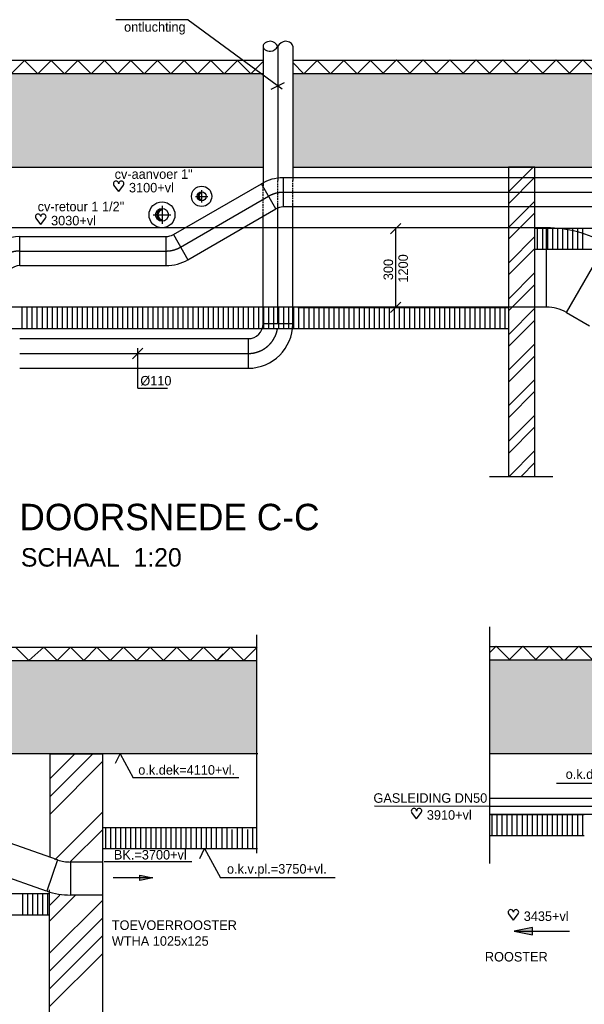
# Model space of a CAD drawing. Extents: x -41378 to 114803, y -24080 to 82188.
# Tile 7 of 137: x -29022 to -18334, y 11378 to 30006. Entities that reach past the tile are written whole.
import ezdxf
from ezdxf.enums import TextEntityAlignment as Align

# ---------------------------------------------------------------- set-up
doc = ezdxf.new("R2010")
doc.units = 0
doc.header["$LTSCALE"] = 50
for name, pattern in [('2322107', [2000, 1000, 1000]), ('CENTER2', [11.25, 7.5, -1.25, 1.25, -1.25]), ('CENTER4', [5, 3.125, -0.625, 0.625, -0.625]), ('HIDDEN4', [0.9375, 0.625, -0.3125]), ('LURETOUR', [6, 4, -2])]:
    doc.linetypes.add(name, pattern=pattern)
doc.layers.get('0').update_dxf_attribs({"linetype": 'CONTINUOUS'})
for name, color, linetype in [('BOUW', 8, 'CONTINUOUS'), ('WL561---_AANVOER', 4, 'CONTINUOUS'), ('WL570---', 3, 'CONTINUOUS'), ('WL570---_HARTLIJN', 7, 'CONTINUOUS'), ('WL570---_RETOUR', 3, 'CONTINUOUS'), ('WL570---_TOEVOER', 3, 'CONTINUOUS'), ('WM561---', 1, 'CONTINUOUS'), ('WM570---', 1, 'CONTINUOUS')]:
    doc.layers.add(name, color=color, linetype=linetype)
doc.layers.get('0').freeze()
doc.styles.add('BURO-018', font='BUROFONT.shx', dxfattribs={"height": 90})
doc.styles.add('BURO-035', font='BUROFONT.shx', dxfattribs={"height": 350})
doc.styles.add('BURO-050', font='BUROFONT.shx', dxfattribs={"height": 500})

# ---------------------------------------------------------------- blocks, each defined once
blk = doc.blocks.new('LU-2D-K-12C')
at = {"color": 0, "linetype": 'CONTINUOUS'}
for p, q in [((-0.5, 150), (0.5, 150)), ((-0.5, -150), (0.5, -150))]:
    blk.add_line(p, q, dxfattribs=at)
blk = doc.blocks.new('LU-1D-K-70')
at = {"color": 0, "linetype": 'CONTINUOUS'}
for p, q in [((-0.5, 56), (0.5, 56)), ((-0.5, -56), (0.5, -56))]:
    blk.add_line(p, q, dxfattribs=at)
at = {"layer": 'WL570---_HARTLIJN', "linetype": 'CENTER2'}
blk.add_line((-0.5, 0), (0.5, 0), dxfattribs=at)
blk = doc.blocks.new('HART')
at = {"color": 1}
for q in [(-39.7, 52.4), (39.7, 52.4)]:
    blk.add_line((0, 0), q, dxfattribs=at)
for centre, start, end in [((-22.1, 65.7), 0, 217.18669), ((22.1, 65.7), 322.81331, 180)]:
    blk.add_arc(centre, 22.1, start, end, dxfattribs=at)
blk = doc.blocks.new('LU-1D-B-1-705A70')
at = {"color": 0, "linetype": 'CONTINUOUS'}
for p, q in [((56, 112), (-56, 112)), ((-112, 56), (-112, -56))]:
    blk.add_line(p, q, dxfattribs=at)
for radius in [56, 168]:
    blk.add_arc((-112, 112), radius, 270, 0, dxfattribs=at)
at = {"layer": 'WL570---_HARTLIJN', "linetype": 'CENTER4'}
blk.add_arc((-112, 112), 112, 270, 0, dxfattribs=at)
blk = doc.blocks.new('TR-LIZ')
at = {"color": 0, "linetype": 'CONTINUOUS'}
blk.add_circle((0, 0), 0.5, dxfattribs=at)
for centre, radius, start, end in [((0, 0), 0.4, 90, 270), ((0.017, 0), 0.4, 92.45026, 267.54974), ((0.035, 0), 0.402, 95.00094, 264.99906), ((0.054, 0), 0.404, 97.6518, 262.3482), ((0.073, 0), 0.407, 100.40239, 259.59761), ((0.094, 0), 0.411, 103.25215, 256.74785)]:
    blk.add_arc(centre, radius, start, end, dxfattribs=at)
at = {"layer": 'WL570---_HARTLIJN', "linetype": 'CENTER4'}
for p, q in [((-0.7, 0), (0.7, 0)), ((0, 0.7), (0, -0.7))]:
    blk.add_line(p, q, dxfattribs=at)
blk = doc.blocks.new('LU-1-KB')
at = {"color": 0, "linetype": 'CONTINUOUS'}
for points in [[(0.168, 0.25, 0.068022), (0.155, 0.349, 0.080261), (0.119, 0.427, 0.107085), (0.061, 0.483, 0.138897), (0, 0.5, 0.138897), (-0.061, 0.483, 0.107085), (-0.119, 0.427, 0.080261), (-0.155, 0.349, 0.068022), (-0.168, 0.25, 0.068022)], [(0, -0.5, 0.138897), (0.061, -0.483, 0.107085), (0.119, -0.427, 0.080261), (0.155, -0.349, 0.068022), (0.168, -0.25, 0.068022)]]:
    blk.add_lwpolyline(points, format="xyb", dxfattribs=at)
for centre, start, end in [((0.167, 0.294), 187.4594, 240.3817), ((-0.167, 0.294), 299.6183, 352.5406), ((-0.167, -0.294), 7.4594, 60.3817)]:
    blk.add_arc(centre, 0.338, start, end, dxfattribs=at)
blk = doc.blocks.new('LU-2D-B-1-12C1E')
at = {"color": 0, "linetype": 'CONTINUOUS'}
for p, q in [((-80.4, 150), (-80.4, -150)), ((-5.4, 170.1), (144.6, -89.7))]:
    blk.add_line(p, q, dxfattribs=at)
for radius in [150, 450]:
    blk.add_arc((-80.4, 300), radius, 270, 300, dxfattribs=at)
blk = doc.blocks.new('LU-1D-K-6E')
at = {"color": 0, "linetype": 'CONTINUOUS'}
for p, q in [((-0.5, 55), (0.5, 55)), ((-0.5, -55), (0.5, -55))]:
    blk.add_line(p, q, dxfattribs=at)
at = {"layer": 'WL570---_HARTLIJN', "linetype": 'CENTER2'}
blk.add_line((-0.5, 0), (0.5, 0), dxfattribs=at)
blk = doc.blocks.new('LU-1D-B-1-6E5A6E')
at = {"color": 0, "linetype": 'CONTINUOUS'}
for p, q in [((55, 110), (-55, 110)), ((-110, 55), (-110, -55))]:
    blk.add_line(p, q, dxfattribs=at)
for radius in [55, 165]:
    blk.add_arc((-110, 110), radius, 270, 0, dxfattribs=at)
at = {"layer": 'WL570---_HARTLIJN', "linetype": 'CENTER4'}
blk.add_arc((-110, 110), 110, 270, 0, dxfattribs=at)
blk = doc.blocks.new('LU-1D-B--1-6E1E6E')
at = {"color": 0, "linetype": 'CONTINUOUS'}
for p, q in [((-29.5, -55), (-29.5, 55)), ((53, 32.9), (-2, -62.4))]:
    blk.add_line(p, q, dxfattribs=at)
for radius in [165, 55]:
    blk.add_arc((-29.5, -110), radius, 60, 90, dxfattribs=at)
at = {"layer": 'WL570---_HARTLIJN', "linetype": 'CENTER4'}
blk.add_arc((-29.5, -110), 110, 60, 90, dxfattribs=at)
blk = doc.blocks.new('LU-1D-K-3C')
at = {"color": 0, "linetype": 'CONTINUOUS'}
for p, q in [((-0.5, 30.15), (0.5, 30.15)), ((-0.5, -30.15), (0.5, -30.15))]:
    blk.add_line(p, q, dxfattribs=at)
at = {"layer": 'WL570---_HARTLIJN', "linetype": 'CENTER2'}
blk.add_line((-0.5, 0), (0.5, 0), dxfattribs=at)
blk = doc.blocks.new('LU-PIJL7')
at = {"color": 0, "linetype": 'CONTINUOUS'}
for p, q in [((0, 0), (-15, 0)), ((-5, -1), (-5, 1)), ((-5, 1), (0, 0)), ((0, 0), (-5, -1))]:
    blk.add_line(p, q, dxfattribs=at)
blk.add_solid([(-5, 1), (-5, -1), (0, 0)], dxfattribs=at)
blk = doc.blocks.new('LU-PIJL5')
at = {"color": 0, "linetype": 'CONTINUOUS'}
for p, q in [((0, 0), (-7.5, 0)), ((-2.5, -0.5), (-2.5, 0.5)), ((-2.5, 0.5), (0, 0)), ((0, 0), (-2.5, -0.5))]:
    blk.add_line(p, q, dxfattribs=at)
blk.add_solid([(-2.5, 0.5), (-2.5, -0.5), (0, 0)], dxfattribs=at)
blk = doc.blocks.new('LU-2D-K-7D')
at = {"color": 0, "linetype": 'CONTINUOUS'}
for p, q in [((-0.5, 62.5), (0.5, 62.5)), ((-0.5, -62.5), (0.5, -62.5))]:
    blk.add_line(p, q, dxfattribs=at)
blk = doc.blocks.new('LU-2D-B--1-7D13')
at = {"color": 0, "linetype": 'CONTINUOUS'}
for p, q in [((-35.6, -62.5), (-35.6, 62.5)), ((13.3, -70.7), (54, 47.5))]:
    blk.add_line(p, q, dxfattribs=at)
for radius in [275, 150]:
    blk.add_arc((-35.6, -212.5), radius, 71, 90, dxfattribs=at)

msp = doc.modelspace()

# ---------------------------------------------------------------- hatches: boundary and pattern name
at = {"layer": 'WL570---_RETOUR'}
h = msp.add_hatch(dxfattribs=at)
h.set_pattern_fill('AR-SAND', color=8, scale=5, style=0)
h.set_pattern_definition([(37.5, (-74475.49, 15755.92), (-8.00016, 244.7066), [0, -193.04, 0, -215.9, 0, -206.375]), (7.5, (-74475.5, 15755.92), (224.7616, 358.4126), [0, -104.14, 0, -173.99, 0, -66.675]), (327.5, (-74631.7, 15755.92), (395.4962, 0.7186), [0, -63.5, 0, -228.6, 0, -298.45]), (317.5, (-74631.7, 15755.92), (381.7782, 111.4647), [0, -31.75, 0, -149.86, 0, -171.45])])
h.paths.add_polyline_path([(-24414, 27213.6), (-24414, 28981.2), (-28865.2, 28981.2), (-38632.5, 28981.2), (-38632.5, 27213.6)])
h.paths.add_polyline_path([(-23854, 28981.2), (-23854, 27213.6), (-11230.9, 27213.6), (-11230.9, 28981.2)])
h.paths.add_polyline_path([(-34821.5, 27296.7), (-33043.8, 27296.7), (-33043.8, 27589.9), (-34821.5, 27589.9)], flags=24)
h = msp.add_hatch(dxfattribs=at)
h.set_pattern_fill('AR-SAND', color=8, scale=5, style=0)
h.set_pattern_definition([(37.5, (1114.74, -18.04), (-8.0002, 244.7066), [0, -193.04, 0, -215.9, 0, -206.375]), (7.5, (1114.74, -18.04), (224.7616, 358.4126), [0, -104.14, 0, -173.99, 0, -66.675]), (327.5, (958.53, -18.04), (395.4962, 0.7186), [0, -63.5, 0, -228.6, 0, -298.45]), (317.5, (958.53, -18.04), (381.7782, 111.4647), [0, -31.75, 0, -149.86, 0, -171.45])])
h.paths.add_polyline_path([(-34938.8, 16117.4), (-34938.8, 17884.9), (-37649.9, 17884.9), (-37649.9, 16117.4)])
h.paths.add_polyline_path([(-24530.3, 16117.4), (-24530.3, 17884.9), (-31171, 17884.9), (-31171, 16117.4)])
h = msp.add_hatch(dxfattribs=at)
h.set_pattern_fill('AR-SAND', color=8, scale=5, style=0)
h.set_pattern_definition([(37.5, (3939.55, 10582.36), (-8.0002, 244.7066), [0, -193.04, 0, -215.9, 0, -206.375]), (7.5, (3939.55, 10582.36), (224.7616, 358.4126), [0, -104.14, 0, -173.99, 0, -66.675]), (327.5, (3783.34, 10582.36), (395.4962, 0.7186), [0, -63.5, 0, -228.6, 0, -298.45]), (317.5, (3783.34, 10582.36), (381.778, 111.4647), [0, -31.75, 0, -149.86, 0, -171.45])])
h.paths.add_polyline_path([(-7498.5, 16122.1), (-7498.5, 17889.7), (-20124.6, 17889.7), (-20124.6, 16122.1)])

# ---------------------------------------------------------------- linework, layer by layer
at = {"layer": 'BOUW'}
for p, q in [((-28865.2, 29231.2), (-38632.5, 29231.2)), ((-24414, 29231.2), (-28865.2, 29231.2)), ((-11230.9, 29231.2), (-23854, 29231.2)), ((-28865.2, 28981.2), (-38632.5, 28981.2)), ((-24414, 28981.2), (-28865.2, 28981.2)), ((-11230.9, 28981.2), (-23854, 28981.2)), ((-38632.5, 27213.6), (-24414, 27213.6)), ((-23854, 27213.6), (-11230.9, 27213.6)), ((-19121.6, 25663.6), (-19121.6, 26056.7)), ((-19026.3, 25663.6), (-19026.3, 26056.7)), ((-18931.1, 25663.6), (-18931.1, 26056.7)), ((-18835.8, 25663.6), (-18835.8, 26056.7)), ((-18740.6, 25663.6), (-18740.6, 26056.7)), ((-18645.3, 25663.6), (-18645.3, 26056.7)), ((-18550.1, 25663.6), (-18550.1, 26056.7)), ((-18454.8, 25663.6), (-18454.8, 26056.7)), ((-18359.6, 25663.6), (-18359.6, 26056.7)), ((-28973.7, 24163.6), (-28973.7, 24556.7)), ((-28878.5, 24163.6), (-28878.5, 24556.7)), ((-28783.2, 24163.6), (-28783.2, 24556.7)), ((-28688, 24163.6), (-28688, 24556.7)), ((-28592.7, 24163.6), (-28592.7, 24556.7)), ((-28497.5, 24163.6), (-28497.5, 24556.7)), ((-28402.2, 24163.6), (-28402.2, 24556.7)), ((-28307, 24163.6), (-28307, 24556.7)), ((-28211.7, 24163.6), (-28211.7, 24556.7)), ((-28116.5, 24163.6), (-28116.5, 24556.7)), ((-28021.2, 24163.6), (-28021.2, 24556.7)), ((-27926, 24163.6), (-27926, 24556.7)), ((-27830.7, 24163.6), (-27830.7, 24556.7)), ((-27735.5, 24163.6), (-27735.5, 24556.7)), ((-27640.2, 24163.6), (-27640.2, 24556.7)), ((-27545, 24163.6), (-27545, 24556.7)), ((-27449.7, 24163.6), (-27449.7, 24556.7)), ((-27354.5, 24163.6), (-27354.5, 24556.7)), ((-27259.2, 24163.6), (-27259.2, 24556.7)), ((-27164, 24163.6), (-27164, 24556.7)), ((-27068.7, 24163.6), (-27068.7, 24556.7)), ((-26973.5, 24163.6), (-26973.5, 24556.7)), ((-26878.2, 24163.6), (-26878.2, 24556.7)), ((-26783, 24163.6), (-26783, 24556.7)), ((-26687.7, 24163.6), (-26687.7, 24556.7)), ((-26592.5, 24163.6), (-26592.5, 24556.7)), ((-26497.2, 24163.6), (-26497.2, 24556.7)), ((-26402, 24163.6), (-26402, 24556.7)), ((-26306.7, 24163.6), (-26306.7, 24556.7)), ((-26211.5, 24163.6), (-26211.5, 24556.7)), ((-26116.2, 24163.6), (-26116.2, 24556.7)), ((-26021, 24163.6), (-26021, 24556.7)), ((-25925.7, 24163.6), (-25925.7, 24556.7)), ((-25830.5, 24163.6), (-25830.5, 24556.7)), ((-25735.2, 24163.6), (-25735.2, 24556.7)), ((-25640, 24163.6), (-25640, 24556.7)), ((-25544.7, 24163.6), (-25544.7, 24556.7)), ((-25449.5, 24163.6), (-25449.5, 24556.7)), ((-25354.2, 24163.6), (-25354.2, 24556.7)), ((-25259, 24163.6), (-25259, 24556.7)), ((-25163.7, 24163.6), (-25163.7, 24556.7)), ((-25068.5, 24163.6), (-25068.5, 24556.7)), ((-24973.2, 24163.6), (-24973.2, 24556.7)), ((-24878, 24163.6), (-24878, 24556.7)), ((-24782.7, 24163.6), (-24782.7, 24556.7)), ((-24687.5, 24163.6), (-24687.5, 24556.7)), ((-24592.2, 24163.6), (-24592.2, 24556.7)), ((-24497, 24163.6), (-24497, 24556.7)), ((-24401.7, 24163.6), (-24401.7, 24556.7)), ((-24306.5, 24163.6), (-24306.5, 24556.7)), ((-24211.2, 24163.6), (-24211.2, 24556.7)), ((-24116, 24163.6), (-24116, 24556.7)), ((-24020.7, 24163.6), (-24020.7, 24556.7)), ((-23925.5, 24163.6), (-23925.5, 24556.7)), ((-23830.2, 24163.6), (-23830.2, 24556.7)), ((-23735, 24163.6), (-23735, 24556.7)), ((-23639.7, 24163.6), (-23639.7, 24556.7)), ((-23544.5, 24163.6), (-23544.5, 24556.7)), ((-23449.2, 24163.6), (-23449.2, 24556.7)), ((-23354, 24163.6), (-23354, 24556.7)), ((-23258.7, 24163.6), (-23258.7, 24556.7)), ((-23163.5, 24163.6), (-23163.5, 24556.7)), ((-23068.2, 24163.6), (-23068.2, 24556.7)), ((-22973, 24163.6), (-22973, 24556.7)), ((-22877.7, 24163.6), (-22877.7, 24556.7)), ((-22782.5, 24163.6), (-22782.5, 24556.7)), ((-22687.2, 24163.6), (-22687.2, 24556.7)), ((-22592, 24163.6), (-22592, 24556.7)), ((-22496.7, 24163.6), (-22496.7, 24556.7)), ((-22401.5, 24163.6), (-22401.5, 24556.7)), ((-22306.2, 24163.6), (-22306.2, 24556.7)), ((-22211, 24163.6), (-22211, 24556.7)), ((-22115.7, 24163.6), (-22115.7, 24556.7)), ((-22020.5, 24163.6), (-22020.5, 24556.7)), ((-21925.2, 24163.6), (-21925.2, 24556.7)), ((-21830, 24163.6), (-21830, 24556.7)), ((-21734.7, 24163.6), (-21734.7, 24556.7)), ((-21639.5, 24163.6), (-21639.5, 24556.7)), ((-21544.2, 24163.6), (-21544.2, 24556.7)), ((-21449, 24163.6), (-21449, 24556.7)), ((-21353.7, 24163.6), (-21353.7, 24556.7)), ((-21258.5, 24163.6), (-21258.5, 24556.7)), ((-21163.2, 24163.6), (-21163.2, 24556.7)), ((-21068, 24163.6), (-21068, 24556.7)), ((-20972.7, 24163.6), (-20972.7, 24556.7)), ((-20877.5, 24163.6), (-20877.5, 24556.7)), ((-20782.2, 24163.6), (-20782.2, 24556.7)), ((-20687, 24163.6), (-20687, 24556.7)), ((-20591.7, 24163.6), (-20591.7, 24556.7)), ((-20496.5, 24163.6), (-20496.5, 24556.7)), ((-20401.2, 24163.6), (-20401.2, 24556.7)), ((-20306, 24163.6), (-20306, 24556.7)), ((-20210.7, 24163.6), (-20210.7, 24556.7)), ((-20115.5, 24163.6), (-20115.5, 24556.7)), ((-20020.2, 24163.6), (-20020.2, 24556.7)), ((-19925, 24163.6), (-19925, 24556.7)), ((-19829.7, 24163.6), (-19829.7, 24556.7)), ((-20124.6, 14044.5), (-20124.6, 18519.3)), ((-24530.3, 14235.3), (-24530.3, 18368.5)), ((-31171, 18134.9), (-24537.2, 18134.9)), ((-7498.5, 18139.7), (-20124.6, 18139.7)), ((-31171, 17884.9), (-24537.2, 17884.9)), ((-7498.5, 17889.7), (-20124.6, 17889.7)), ((-24516.2, 16117.4), (-31171, 16117.4)), ((-20124.6, 16122.1), (-7486.2, 16122.1)), ((-20078.5, 14572.1), (-20078.5, 14965.2)), ((-19983.3, 14572.1), (-19983.3, 14965.2)), ((-19888, 14572.1), (-19888, 14965.2)), ((-19792.8, 14572.1), (-19792.8, 14965.2)), ((-19697.5, 14572.1), (-19697.5, 14965.2)), ((-19602.3, 14572.1), (-19602.3, 14965.2)), ((-19507, 14572.1), (-19507, 14965.2)), ((-19411.8, 14572.1), (-19411.8, 14965.2)), ((-19316.5, 14572.1), (-19316.5, 14965.2)), ((-19221.3, 14572.1), (-19221.3, 14965.2)), ((-19030.8, 14572.1), (-19030.8, 14965.2)), ((-18935.5, 14572.1), (-18935.5, 14965.2)), ((-18840.3, 14572.1), (-18840.3, 14965.2)), ((-18745, 14572.1), (-18745, 14965.2)), ((-18649.8, 14572.1), (-18649.8, 14965.2)), ((-18554.5, 14572.1), (-18554.5, 14965.2)), ((-18459.3, 14572.1), (-18459.3, 14965.2)), ((-18364, 14572.1), (-18364, 14965.2)), ((-27392.3, 14317.4), (-27392.3, 14717.4)), ((-27297.1, 14317.4), (-27297.1, 14717.4)), ((-27201.8, 14317.4), (-27201.8, 14717.4)), ((-27106.6, 14317.4), (-27106.6, 14717.4)), ((-27011.3, 14317.4), (-27011.3, 14717.4)), ((-26916.1, 14317.4), (-26916.1, 14717.4)), ((-26820.8, 14317.4), (-26820.8, 14717.4)), ((-26439.8, 14317.4), (-26439.8, 14717.4)), ((-26344.6, 14317.4), (-26344.6, 14717.4)), ((-26249.3, 14317.4), (-26249.3, 14717.4)), ((-26154.1, 14317.4), (-26154.1, 14717.4)), ((-26058.8, 14317.4), (-26058.8, 14717.4)), ((-25963.6, 14317.4), (-25963.6, 14717.4)), ((-25868.3, 14317.4), (-25868.3, 14717.4)), ((-25773.1, 14317.4), (-25773.1, 14717.4)), ((-25677.8, 14317.4), (-25677.8, 14717.4)), ((-25582.6, 14317.4), (-25582.6, 14717.4)), ((-25487.3, 14317.4), (-25487.3, 14717.4)), ((-25392.1, 14317.4), (-25392.1, 14717.4)), ((-25296.8, 14317.4), (-25296.8, 14717.4)), ((-25187.4, 14317.4), (-25187.4, 14717.4)), ((-25092.1, 14317.4), (-25092.1, 14717.4)), ((-24901.6, 14317.4), (-24901.6, 14717.4)), ((-24806.4, 14317.4), (-24806.4, 14717.4)), ((-24610.2, 14317.4), (-24610.2, 14717.4)), ((-24996.9, 14317.4), (-24996.9, 14688.4)), ((-24705.5, 14317.4), (-24705.5, 14688.4)), ((-28962.3, 13067.4), (-28962.3, 13453.2)), ((-28867.1, 13067.4), (-28867.1, 13453.2)), ((-28771.8, 13067.4), (-28771.8, 13453.2)), ((-28676.6, 13067.4), (-28676.6, 13453.2)), ((-28581.3, 13067.4), (-28581.3, 13453.2)), ((-28486.1, 13067.4), (-28486.1, 13453.2))]:
    msp.add_line(p, q, dxfattribs=at)
at = {"layer": 'WL570---', "color": 8}
for p, q in [((-19767.7, 26749), (-19303.1, 27213.6)), ((-19767.7, 26524.5), (-19267.7, 27024.5)), ((-19767.7, 26075.4), (-19267.7, 26575.4)), ((-19767.7, 25850.9), (-19267.7, 26350.9)), ((-19756, 25413.6), (-19267.7, 25901.9)), ((-19767.7, 25177.4), (-19267.7, 25677.4)), ((-19767.7, 24720.1), (-19267.7, 25220.1)), ((-19767.7, 24495.6), (-19267.7, 24995.6)), ((-19767.7, 24046.6), (-19267.7, 24546.6)), ((-19767.7, 23822.1), (-19267.7, 24322.1)), ((-19767.7, 23373.1), (-19267.7, 23873.1)), ((-19767.7, 23148.5), (-19267.7, 23648.5)), ((-19767.7, 22699.5), (-19267.7, 23199.5)), ((-19767.7, 22475), (-19267.7, 22975)), ((-19767.7, 22026), (-19267.7, 22526)), ((-19767.7, 21801.5), (-19267.7, 22301.5)), ((-19756, 21364.2), (-19267.7, 21852.5)), ((-19531.5, 21364.2), (-19267.7, 21628))]:
    msp.add_line(p, q, dxfattribs=at)
at = {"layer": 'WL570---'}
for p, q in [((-24414, 26963.6), (-24414, 26864.2)), ((-23854, 26344.6), (-23854, 26513.6))]:
    msp.add_line(p, q, dxfattribs=at)
at = {"layer": 'WL570---', "color": 1, "linetype": 'HIDDEN4'}
for p, q in [((-24414, 26344.6), (-24414, 26864.2)), ((-23854, 26513.6), (-23854, 26963.6))]:
    msp.add_line(p, q, dxfattribs=at)
at = {"layer": 'WL570---', "color": 7, "linetype": 'HIDDEN4'}
msp.add_line((-24134, 26501.4), (-24134, 26959.6), dxfattribs=at)
at = {"layer": 'WL570---', "color": 7}
msp.add_line((-24134, 26344.6), (-24134, 26501.4), dxfattribs=at)
at = {"layer": 'WL570---', "color": 8}
for centre, radius in [((-25577.7, 26663.6), 192.4), ((-26327.7, 26313.6), 245.8)]:
    msp.add_circle(centre, radius, dxfattribs=at)
at = {"layer": 'WL570---_RETOUR', "color": 8}
for p, q in [((-19767.7, 27213.6), (-19767.7, 22913.6)), ((-19267.7, 27213.6), (-19767.7, 27213.6)), ((-19267.7, 22913.6), (-19267.7, 27213.6)), ((-19267.7, 26063.6), (-11230.9, 26063.6)), ((-19216.8, 25663.6), (-19216.8, 26056.7)), ((-19267.7, 25663.6), (-11230.9, 25663.6)), ((-23756.9, 24563.6), (-19767.7, 24563.6)), ((-29997.7, 24163.6), (-19767.7, 24163.6)), ((-19767.7, 22913.6), (-19767.7, 21364.2)), ((-19267.7, 21364.2), (-19267.7, 22913.6)), ((-20130.4, 21364.2), (-18931, 21364.2)), ((-28444.9, 15648.5), (-27976.1, 16117.4)), ((-28444.9, 15311.8), (-27639.3, 16117.4)), ((-28444.9, 16117.4), (-27444.9, 16117.4)), ((-28444.9, 16017.4), (-28444.9, 16117.4)), ((-28444.9, 14159.7), (-28444.9, 16095.7)), ((-27456.7, 16117.4), (-27456.7, 16017.4)), ((-27456.7, 16095.7), (-27456.7, 13262.5)), ((-28447.3, 14972.7), (-27444.9, 15975)), ((-28357, 14114.2), (-27456.7, 15014.5)), ((-20124.6, 14972.1), (-18334.3, 14972.1)), ((-19126, 14572.1), (-19126, 14965.2)), ((-24537.2, 14717.4), (-27444.9, 14717.4)), ((-26725.6, 14317.4), (-26725.6, 14717.4)), ((-26630.3, 14317.4), (-26630.3, 14717.4)), ((-26535.1, 14317.4), (-26535.1, 14717.4)), ((-28063.4, 14071), (-27456.7, 14677.7)), ((-20124.6, 14572.1), (-18334.3, 14572.1)), ((-24520.8, 14317.4), (-27444.9, 14317.4)), ((-28456.7, 13467.4), (-38372, 13467.4)), ((-28456.7, 11117.4), (-28456.7, 13541.7)), ((-28456.7, 13245.4), (-28259.1, 13443)), ((-28456.7, 12950.3), (-27969.6, 13437.5)), ((-28456.7, 12344.7), (-27456.7, 13344.7)), ((-27456.7, 13329.2), (-27456.7, 11117.4)), ((-28456.7, 13067.4), (-38372, 13067.4)), ((-28456.7, 12007.9), (-27456.7, 13007.9)), ((-28456.7, 11671.2), (-27456.7, 12671.2)), ((-28456.7, 11334.4), (-27456.7, 12334.4))]:
    msp.add_line(p, q, dxfattribs=at)
at = {"layer": 'WL570---_TOEVOER'}
msp.add_line((-27450.2, 13365.2), (-27450.2, 14159.7), dxfattribs=at)
at = {"layer": 'WL570---_TOEVOER', "color": 1}
msp.add_line((-27420, 14077.7), (-25765.7, 14077.7), dxfattribs=at)
at = {"layer": 'WM561---', "color": 9}
for p, q in [((-28930.9, 29231.2), (-29182.8, 28981.2)), ((-28679, 28981.2), (-28930.9, 29231.2)), ((-28427, 29231.2), (-28679, 28981.2)), ((-28175.1, 28981.2), (-28427, 29231.2)), ((-27923.2, 29231.2), (-28175.1, 28981.2)), ((-27671.3, 28981.2), (-27923.2, 29231.2)), ((-27419.3, 29231.2), (-27671.3, 28981.2)), ((-27167.4, 28981.2), (-27419.3, 29231.2)), ((-26915.5, 29231.2), (-27167.4, 28981.2)), ((-26663.6, 28981.2), (-26915.5, 29231.2)), ((-26411.6, 29231.2), (-26663.6, 28981.2)), ((-26159.7, 28981.2), (-26411.6, 29231.2)), ((-25907.8, 29231.2), (-26159.7, 28981.2)), ((-25655.8, 28981.2), (-25907.8, 29231.2)), ((-25403.9, 29231.2), (-25655.8, 28981.2)), ((-25152, 28981.2), (-25403.9, 29231.2)), ((-24900.1, 29231.2), (-25152, 28981.2)), ((-24648.1, 28981.2), (-24900.1, 29231.2)), ((-24414, 29213.5), (-24648.1, 28981.2)), ((-23640.4, 28981.2), (-23854, 29193.2)), ((-23388.5, 29231.2), (-23640.4, 28981.2)), ((-23136.6, 28981.2), (-23388.5, 29231.2)), ((-22884.6, 29231.2), (-23136.6, 28981.2)), ((-22632.7, 28981.2), (-22884.6, 29231.2)), ((-22380.8, 29231.2), (-22632.7, 28981.2)), ((-22141.3, 28993.5), (-22380.8, 29231.2)), ((-21889.4, 29243.5), (-22141.3, 28993.5)), ((-21637.4, 28993.5), (-21889.4, 29243.5)), ((-21385.5, 29243.5), (-21637.4, 28993.5)), ((-21133.6, 28993.5), (-21385.5, 29243.5)), ((-20881.7, 29243.5), (-21133.6, 28993.5)), ((-20629.7, 28993.5), (-20881.7, 29243.5)), ((-20377.8, 29243.5), (-20629.7, 28993.5)), ((-20125.9, 28993.5), (-20377.8, 29243.5)), ((-19873.9, 29243.5), (-20125.9, 28993.5)), ((-19622, 28993.5), (-19873.9, 29243.5)), ((-19370.1, 29243.5), (-19622, 28993.5)), ((-19118.2, 28993.5), (-19370.1, 29243.5)), ((-18866.2, 29243.5), (-19118.2, 28993.5)), ((-18614.3, 28993.5), (-18866.2, 29243.5)), ((-18362.4, 29243.5), (-18614.3, 28993.5)), ((-18110.5, 28993.5), (-18362.4, 29243.5)), ((-29098.5, 18134.9), (-28846.6, 17884.9)), ((-28846.6, 17884.9), (-28565.9, 18134.9)), ((-28565.9, 18134.9), (-28314, 17884.9)), ((-28314, 17884.9), (-28062.1, 18134.9)), ((-28062.1, 18134.9), (-27810.1, 17884.9)), ((-27810.1, 17884.9), (-27558.2, 18134.9)), ((-27558.2, 18134.9), (-27306.3, 17884.9)), ((-27306.3, 17884.9), (-27054.4, 18134.9)), ((-27054.4, 18134.9), (-26802.4, 17884.9)), ((-26802.4, 17884.9), (-26550.5, 18134.9)), ((-26550.5, 18134.9), (-26298.6, 17884.9)), ((-26298.6, 17884.9), (-26046.6, 18134.9)), ((-26046.6, 18134.9), (-25794.7, 17884.9)), ((-25794.7, 17884.9), (-25542.8, 18134.9)), ((-25542.8, 18134.9), (-25290.9, 17884.9)), ((-25283.2, 17884.9), (-25031.3, 18134.9)), ((-25031.3, 18134.9), (-24779.4, 17884.9)), ((-24779.4, 17884.9), (-24527.5, 18134.9)), ((-20004.3, 18152), (-20124.6, 18032.7)), ((-19752.4, 17902), (-20004.3, 18152)), ((-19500.5, 18152), (-19752.4, 17902)), ((-19248.6, 17902), (-19500.5, 18152)), ((-18996.6, 18152), (-19248.6, 17902)), ((-18744.7, 17902), (-18996.6, 18152)), ((-18439.4, 18152), (-18691.3, 17902)), ((-18187.5, 17902), (-18439.4, 18152)), ((-25290.9, 17884.9), (-25167.9, 18007))]:
    msp.add_line(p, q, dxfattribs=at)
at = {"layer": 'WM561---'}
for p, q in [((-24875.5, 15662.3), (-26872, 15662.3)), ((-18861, 15563.4), (-16690.3, 15563.4)), ((-23052.6, 13770.5), (-25223.3, 13770.5))]:
    msp.add_line(p, q, dxfattribs=at)
at = {"layer": 'WM570---', "linetype": 'CONTINUOUS'}
for p, q in [((-25831, 30005.5), (-27202.8, 30005.5)), ((-25831, 30005.5), (-24053.5, 28696)), ((-24259.9, 28691.7), (-24008.2, 28818.9)), ((-22003.4, 25953.1), (-21804, 26152.5)), ((-21903.7, 24563.6), (-21903.7, 26052.8)), ((-22003.4, 24463.9), (-21804, 24663.3)), ((-26887.8, 23592), (-26688.4, 23791.4)), ((-26788.1, 23035.7), (-26788.1, 23791.7)), ((-26788.1, 23035.7), (-26224.2, 23035.7))]:
    msp.add_line(p, q, dxfattribs=at)
at = {"layer": 'WM570---'}
for p, q in [((-27210.5, 15938.9), (-27116.7, 16117.4)), ((-27116.7, 16117.4), (-26872, 15662.3)), ((-20124.6, 15122.1), (-22303.6, 15126.9)), ((-25614.3, 14138.7), (-25520.8, 14323.6)), ((-25520.8, 14323.6), (-25223.3, 13770.5))]:
    msp.add_line(p, q, dxfattribs=at)

# ---------------------------------------------------------------- block references
at = {"layer": 'WL561---_AANVOER', "linetype": '2322107'}
for p, xscale, yscale, zscale in [((-25577.7, 26663.6), 168.5, 168.5, 168.5), ((-26327.7, 26313.6), 241.5000000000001, 241.5000000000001, 241.5000000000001)]:
    msp.add_blockref('TR-LIZ', p, dxfattribs=dict(at, xscale=xscale, yscale=yscale, zscale=zscale))
at = {"layer": 'WL570---_RETOUR', "color": 4, "linetype": 'LURETOUR'}
for name, p, xscale, yscale, zscale, rotation in [('LU-1-KB', (-24134, 29502.8), 560, 560, 560, 90), ('LU-1D-K-70', (-24134, 28233.2), 2539.233215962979, 5, 5, 270), ('LU-1D-B--1-6E1E6E', (-24181.5, 26738.6), 5, 5, 5, 30.00000000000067), ('LU-1D-K-6E', (-18558.4, 26738.6), 10951.47214312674, 5, 5, 179.9999999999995), ('LU-1D-K-6E', (-25142.4, 26183.9), 1924.248847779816, 5, 5, 30.00000000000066), ('LU-1D-K-70', (-24134, 25298.1), 2092.885509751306, 5, 5, 90), ('LU-1D-B-1-6E5A6E', (-29567.3, 25629.1), 5, 5, 5, 180), ('LU-1D-B--1-6E1E6E', (-26103.2, 25629.1), 5, 5, 5, 210)]:
    msp.add_blockref(name, p, dxfattribs=dict(at, xscale=xscale, yscale=yscale, zscale=zscale, rotation=rotation))
at = {"layer": 'WL570---_RETOUR', "linetype": 'LURETOUR', "yscale": 5, "zscale": 5}
for name, p, xscale, rotation in [('LU-2D-B-1-12C1E', (-18646.3, 25317.9), 5, 150.0000000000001), ('LU-2D-K-12C', (-25145.9, 25317.9), 12195.42278293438, 179.9999999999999), ('LU-2D-K-12C', (-18079.7, 24990.7), 504.6524227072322, 330.0000000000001)]:
    msp.add_blockref(name, p, dxfattribs=dict(at, xscale=xscale, rotation=rotation))
at = {"layer": 'WL570---_RETOUR', "color": 4, "linetype": 'LURETOUR', "yscale": 5, "zscale": 5}
for name, p, xscale in [('LU-1D-K-6E', (-27634, 25629.1), 2766.713657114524), ('LU-1D-B-1-705A70', (-24134, 23691.7), 5), ('LU-1D-K-70', (-26856.5, 23691.7), 4324.82957403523)]:
    msp.add_blockref(name, p, dxfattribs=dict(at, xscale=xscale))
at = {"layer": 'WL570---_TOEVOER', "linetype": 'CONTINUOUS', "yscale": 5, "zscale": 5}
for name, p, xscale, rotation in [('LU-1D-K-3C', (-13815.3, 15122.1), 12618.62093154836, 180), ('LU-2D-K-7D', (-29403.2, 14165.8), 2112.075899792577, 160.5724792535), ('LU-2D-B--1-7D13', (-28238.8, 13757.6), 5, 180), ('LU-2D-K-7D', (-27755.6, 13757.6), 610.7834109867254, 180)]:
    msp.add_blockref(name, p, dxfattribs=dict(at, xscale=xscale, rotation=rotation))
at = {"layer": 'WM561---'}
for name, p, xscale, yscale, zscale in [('LU-PIJL5', (-26500.4, 13773), 100, 100, 100), ('LU-PIJL7', (-19662.9, 12760.6), -70, 70, 70)]:
    msp.add_blockref(name, p, dxfattribs=dict(at, xscale=xscale, yscale=yscale, zscale=zscale))
at = {"layer": 'WM570---', "xscale": 2.25, "yscale": 2.25, "zscale": 2.25}
for p in [(-27147.9, 26755.1), (-28622.6, 26131.5), (-21509.6, 14887.4), (-19675.3, 12972.1)]:
    msp.add_blockref('HART', p, dxfattribs=at)

# ---------------------------------------------------------------- texts
at = {"layer": 'WL570---_RETOUR', "color": 4, "style": 'BURO-050'}
msp.add_text('DOORSNEDE C-C', height=500, dxfattribs=at).set_placement((-29028.8, 20347.1))
at = {"layer": 'WL570---_RETOUR', "color": 3, "style": 'BURO-035'}
msp.add_text('SCHAAL  1:20', height=350, dxfattribs=at).set_placement((-28998.8, 19658.8))
at = {"layer": 'WL570---_RETOUR', "color": 1, "style": 'BURO-018'}
msp.add_text('o.k.dek=4110+vl.', height=180, dxfattribs=at).set_placement((-26777, 15722.7))
at = {"layer": 'WL570---_TOEVOER', "color": 1, "style": 'BURO-018'}
for s, p in [('BK.=3700+vl', (-27238.7, 14117.5)), ('TOEVOERROOSTER', (-27277.5, 12786)), ('WTHA 1025x125', (-27277.5, 12486))]:
    msp.add_text(s, height=180, dxfattribs=at).set_placement(p)
at = {"layer": 'WM561---', "color": 1, "style": 'BURO-018'}
for s, p in [('o.k.dek=4110+vl.', (-18686, 15643.4)), ('o.k.v.pl.=3750+vl.', (-25097.6, 13850.4))]:
    msp.add_text(s, height=180, dxfattribs=at).set_placement(p)
at = {"layer": 'WM570---', "linetype": 'CONTINUOUS', "style": 'BURO-018'}
msp.add_text('ontluchting', height=180, dxfattribs=at).set_placement((-25881, 29778.6), align=Align.RIGHT)
at = {"layer": 'WM570---', "color": 1, "style": 'BURO-018'}
for s, p in [('cv-aanvoer 1"', (-27224.3, 26994.8)), ('3100+vl', (-26953, 26738)), ('cv-retour 1 1/2"', (-28681.2, 26380.6)), ('3030+vl', (-28427.7, 26114.4)), ('GASLEIDING DN50', (-22324.9, 15190.8)), ('3910+vl', (-21314.7, 14870.2)), ('3435+vl', (-19480.4, 12955)), ('ROOSTER', (-20215.7, 12188.3))]:
    msp.add_text(s, height=180, dxfattribs=at).set_placement(p)
at = {"layer": 'WM570---', "linetype": 'CONTINUOUS', "style": 'BURO-018'}
for s, p in [('1200', (-21673.7, 25032.6)), ('300', (-21953.7, 25077.4))]:
    msp.add_text(s, height=180, rotation=90, dxfattribs=at).set_placement(p)
msp.add_text('%%c110', height=180, dxfattribs=at).set_placement((-26738.1, 23085.7))

doc.saveas('drawing.dxf')
